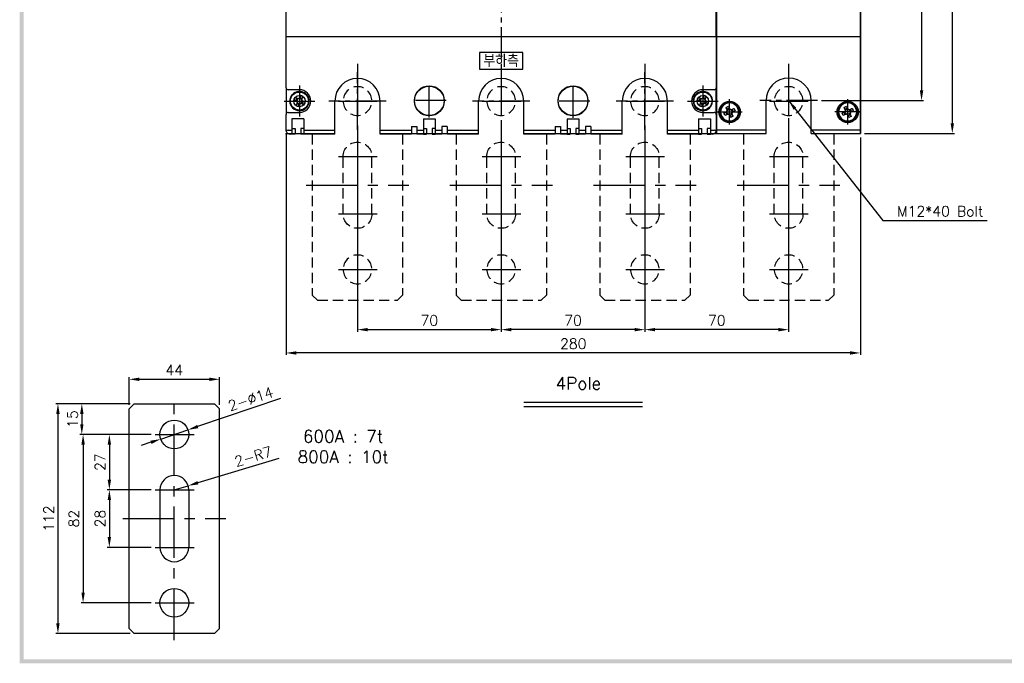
# Model space of a CAD drawing. Extents: x 3310 to 4964, y -496 to 659.
# Tile 1 of 7: x 3325 to 3805, y -489 to -175. Entities that reach past the tile are written whole.
import ezdxf

# ---------------------------------------------------------------- set-up
doc = ezdxf.new("R2010")
doc.units = 0
doc.header["$LTSCALE"] = 20
doc.header["$MEASUREMENT"] = 0
for name, pattern in [('CENTER', [2, 1.25, -0.25, 0.25, -0.25]), ('CENTER2', [1.125, 0.75, -0.125, 0.125, -0.125]), ('CENTERX2', [4, 2.5, -0.5, 0.5, -0.5]), ('HIDDEN', [0.375, 0.25, -0.125])]:
    doc.linetypes.add(name, pattern=pattern)
doc.layers.get('0').update_dxf_attribs({"linetype": 'CONTINUOUS'})
for name, color, linetype in [('CEN', 1, 'CENTER2'), ('DEVICE', 7, 'CONTINUOUS'), ('di', 3, 'CONTINUOUS'), ('di @ 1', 3, 'CONTINUOUS'), ('DIM', 3, 'CONTINUOUS'), ('dwg', 7, 'CONTINUOUS')]:
    doc.layers.add(name, color=color, linetype=linetype)
doc.styles.add('KIM', font='ROMANS.shx', dxfattribs={"height": 5, "bigfont": 'GSG1.shx'})
doc.styles.get("Standard").update_dxf_attribs({"font": 'romans.shx', "height": 2, "bigfont": 'hgs.shx'})
doc.dimstyles.get("Standard").update_dxf_attribs({"dimscale": 0, "dimtxt": 2, "dimasz": 2, "dimexe": 0.5, "dimexo": 0.5, "dimgap": 1, "dimtad": 1, "dimdsep": 46, "dimtxsty": 'Standard', "dimcen": 0, "dimclrd": 3, "dimclre": 3, "dimclrt": 3, "dimadec": 0, "dimazin": 2, "dimtp": 0.1, "dimtm": 0.1, "dimtfac": 1, "dimtmove": 0, "dimatfit": 3, "dimfxl": 0, "dimtolj": 1, "dimarcsym": 0})
doc.dimstyles.new('STANDARD$0', dxfattribs={"dimtxt": 5, "dimasz": 5, "dimexe": 1, "dimexo": 2, "dimgap": 2, "dimtad": 1, "dimdec": 4, "dimzin": 12, "dimdsep": 46, "dimtxsty": 'KIM', "dimcen": -1, "dimdle": 0.1, "dimadec": 0, "dimazin": 0, "dimtfac": 1, "dimtdec": 4, "dimtmove": 0, "dimatfit": 3, "dimfxl": 0, "dimtolj": 1, "dimtzin": 0, "dimarcsym": 0})

# ---------------------------------------------------------------- blocks, each defined once
blk = doc.blocks.new('fdasfsa')
at = {"color": 2}
for p, q in [((465.11, 285.16), (465.26, 285.03)), ((465.34, 285.49), (465.5, 285.36)), ((465.36, 285.51), (465.51, 285.38)), ((466.45, 283.69), (466.78, 284.41)), ((466.73, 283.55), (466.83, 283.51)), ((467.5, 282.43), (466.78, 282.77)), ((466.96, 283.15), (466.92, 283.05)), ((467.17, 284.23), (467.07, 284.27)), ((467.57, 284.45), (467.52, 284.35)), ((467.63, 282.72), (467.68, 282.82)), ((467.7, 284.74), (468.42, 284.4)), ((468.03, 282.95), (468.13, 282.9)), ((468.24, 284.02), (468.29, 284.12)), ((468.47, 283.62), (468.37, 283.67)), ((468.75, 283.49), (468.42, 282.77))]:
    blk.add_line(p, q, dxfattribs=at)
at = {"color": 2, "flags": 128}
for points in [[(467.96, 285.29), (467.91, 285.18), (467.86, 285.08), (467.81, 284.98), (467.76, 284.87), (467.71, 284.77), (467.67, 284.66), (467.62, 284.56), (467.57, 284.45)], [(468.29, 284.12), (468.33, 284.22), (468.38, 284.33), (468.43, 284.43), (468.48, 284.54), (468.53, 284.64), (468.58, 284.75), (468.63, 284.85), (468.67, 284.95)], [(465.9, 283.94), (466, 283.89), (466.11, 283.85), (466.21, 283.8), (466.31, 283.75), (466.42, 283.7), (466.52, 283.65), (466.63, 283.6), (466.73, 283.55)], [(467.07, 284.27), (466.96, 284.32), (466.86, 284.37), (466.75, 284.42), (466.65, 284.47), (466.55, 284.52), (466.44, 284.56), (466.34, 284.61), (466.24, 284.66)], [(466.92, 283.05), (466.87, 282.95), (466.82, 282.84), (466.77, 282.74), (466.72, 282.64), (466.67, 282.53), (466.62, 282.43), (466.57, 282.32), (466.53, 282.22)], [(467.24, 281.89), (467.29, 281.99), (467.34, 282.09), (467.39, 282.2), (467.44, 282.3), (467.49, 282.41), (467.54, 282.51), (467.58, 282.62), (467.63, 282.72)], [(468.13, 282.9), (468.24, 282.85), (468.34, 282.8), (468.45, 282.76), (468.55, 282.71), (468.66, 282.66), (468.76, 282.61), (468.86, 282.56), (468.97, 282.51)], [(469.3, 283.23), (469.2, 283.28), (469.09, 283.33), (468.99, 283.38), (468.89, 283.42), (468.78, 283.47), (468.68, 283.52), (468.57, 283.57), (468.47, 283.62)]]:
    blk.add_lwpolyline(points, dxfattribs=at)
at = {"color": 2}
blk.add_circle((467.6, 283.59), 2.75, dxfattribs=at)
for centre, radius, start, end in [((467.6, 283.59), 2.95, 147.7489, 139.3813), ((467.6, 283.59), 2.95, 139.8747, 147.7489), ((461.85, 271.25), 15.31, 63.5189, 66.4838), ((479.94, 277.84), 15.31, 153.5189, 156.4838), ((473.35, 295.92), 15.31, 243.519, 246.4838), ((467.6, 283.59), 0.867, 182.1643, 217.8385), ((467.6, 283.59), 0.771, 124.1053, 185.8975), ((467.6, 283.59), 0.771, 185.8975, 214.1053), ((467.6, 283.59), 0.771, 214.1053, 275.8975), ((467.6, 283.59), 0.867, 92.1643, 127.8385), ((467.6, 283.59), 0.771, 95.8975, 124.1053), ((467.6, 283.59), 0.771, 34.1053, 95.8975), ((467.6, 283.59), 0.867, 272.1643, 307.8385), ((467.6, 283.59), 0.771, 275.8975, 304.1053), ((467.6, 283.59), 0.771, 304.1053, 5.8975), ((467.6, 283.59), 0.771, 5.8975, 34.1053), ((467.6, 283.59), 0.867, 2.1643, 37.8385), ((455.26, 289.34), 15.31, 333.5189, 336.4838)]:
    blk.add_arc(centre, radius, start, end, dxfattribs=at)
blk = doc.blocks.new('fsdafdsafas')
at = {"layer": 'DIM'}
blk.add_blockref('fdasfsa', (0, 0), dxfattribs=at)
blk = doc.blocks.new('*D65')
at = {"layer": 'di', "color": 0, "lineweight": -2}
for p, q in [((3489.63, -230.87), (3489.63, -327.23)), ((3559.63, -324.23), (3559.63, -325.23)), ((3494.63, -326.23), (3554.63, -326.23))]:
    blk.add_line(p, q, dxfattribs=at)
at = {"layer": 'di', "color": 0}
for points in [[(3494.63, -325.4), (3494.63, -327.07), (3489.63, -326.23)], [(3554.63, -325.4), (3554.63, -327.07), (3559.63, -326.23)]]:
    blk.add_solid(points, dxfattribs=at)
at = {"layer": 'di', "color": 0, "insert": (3524.63, -321.73), "char_height": 5, "attachment_point": 5, "style": 'KIM'}
blk.add_mtext('\\A1;70', dxfattribs=at)
blk = doc.blocks.new('*D66')
at = {"layer": 'di', "color": 0, "lineweight": -2}
for p, q in [((3629.63, -230.87), (3629.63, -327.23)), ((3559.63, -258.87), (3559.63, -327.23)), ((3624.63, -326.23), (3564.63, -326.23))]:
    blk.add_line(p, q, dxfattribs=at)
at = {"layer": 'di', "color": 0}
for points in [[(3564.63, -325.4), (3564.63, -327.07), (3559.63, -326.23)], [(3624.63, -325.4), (3624.63, -327.07), (3629.63, -326.23)]]:
    blk.add_solid(points, dxfattribs=at)
at = {"layer": 'di', "color": 0, "insert": (3594.63, -321.73), "char_height": 5, "attachment_point": 5, "style": 'KIM'}
blk.add_mtext('\\A1;70', dxfattribs=at)
blk = doc.blocks.new('*D67')
at = {"layer": 'di', "color": 0, "lineweight": -2}
for p, q in [((3629.63, -230.87), (3629.63, -327.23)), ((3699.66, -230.67), (3699.66, -327.23)), ((3694.66, -326.23), (3634.63, -326.23))]:
    blk.add_line(p, q, dxfattribs=at)
at = {"layer": 'di', "color": 0}
for points in [[(3634.63, -325.4), (3634.63, -327.07), (3629.63, -326.23)], [(3694.66, -325.4), (3694.66, -327.07), (3699.66, -326.23)]]:
    blk.add_solid(points, dxfattribs=at)
at = {"layer": 'di', "color": 0, "insert": (3664.64, -321.73), "char_height": 5, "attachment_point": 5, "style": 'KIM'}
blk.add_mtext('\\A1;70', dxfattribs=at)
blk = doc.blocks.new('*D68')
at = {"layer": 'di', "color": 0, "lineweight": -2}
for p, q in [((3454.88, -231.02), (3454.88, -338.58)), ((3734.63, -232.67), (3734.63, -338.58)), ((3729.63, -337.58), (3459.88, -337.58))]:
    blk.add_line(p, q, dxfattribs=at)
at = {"layer": 'di', "color": 0}
for points in [[(3459.88, -336.75), (3459.88, -338.42), (3454.88, -337.58)], [(3729.63, -336.75), (3729.63, -338.42), (3734.63, -337.58)]]:
    blk.add_solid(points, dxfattribs=at)
at = {"layer": 'di', "color": 0, "insert": (3594.75, -333.08), "char_height": 5, "attachment_point": 5, "style": 'KIM'}
blk.add_mtext('\\A1;280', dxfattribs=at)
blk = doc.blocks.new('*D73')
at = {"layer": 'di', "color": 0, "lineweight": -2}
for p, q in [((3715.66, 28.33), (3765.41, 28.33)), ((3764.41, 23.33), (3764.41, -209.67)), ((3715.66, -214.67), (3765.41, -214.67))]:
    blk.add_line(p, q, dxfattribs=at)
at = {"layer": 'di', "color": 0}
for points in [[(3763.57, 23.33), (3765.24, 23.33), (3764.41, 28.33)], [(3763.57, -209.67), (3765.24, -209.67), (3764.41, -214.67)]]:
    blk.add_solid(points, dxfattribs=at)
at = {"layer": 'di', "color": 0, "insert": (3759.91, -93.17), "char_height": 5, "attachment_point": 5, "rotation": 90, "style": 'KIM'}
blk.add_mtext('\\A1;243', dxfattribs=at)
blk = doc.blocks.new('*D74')
at = {"layer": 'di', "color": 0, "lineweight": -2}
for p, q in [((3736.63, 44.33), (3780.41, 44.33)), ((3779.41, -225.67), (3779.41, 39.33)), ((3736.63, -230.67), (3780.41, -230.67))]:
    blk.add_line(p, q, dxfattribs=at)
at = {"layer": 'di', "color": 0}
for points in [[(3778.57, 39.33), (3780.24, 39.33), (3779.41, 44.33)], [(3778.57, -225.67), (3780.24, -225.67), (3779.41, -230.67)]]:
    blk.add_solid(points, dxfattribs=at)
at = {"layer": 'di', "color": 0, "insert": (3774.91, -93.17), "char_height": 5, "attachment_point": 5, "rotation": 90, "style": 'KIM'}
blk.add_mtext('\\A1;275', dxfattribs=at)
blk = doc.blocks.new('fgdfgdfgf')
at = {"color": 2, "linetype": 'HIDDEN'}
for p, q in [((3469.97, 155.33), (3467.47, 152.83)), ((3469.97, 155.33), (3508.97, 155.33)), ((3508.97, 155.33), (3511.47, 152.83)), ((3467.47, 74.48), (3467.47, 152.83)), ((3511.47, 74.48), (3511.47, 152.83)), ((3482.47, 113.33), (3482.47, 85.33)), ((3496.47, 113.33), (3496.47, 85.33))]:
    blk.add_line(p, q, dxfattribs=at)
at = {"color": 1, "linetype": 'CENTER'}
for p, q in [((3489.47, 40.16), (3489.47, 158.18)), ((3480.19, 140.33), (3499.07, 140.33)), ((3480.19, 113.33), (3499.07, 113.33)), ((3464.45, 99.33), (3514.49, 99.33)), ((3480.19, 85.33), (3499.07, 85.33)), ((3480.19, 58.33), (3499.07, 58.33))]:
    blk.add_line(p, q, dxfattribs=at)
at = {"color": 2, "linetype": 'HIDDEN'}
for centre in [(3489.47, 140.33), (3489.47, 58.33)]:
    blk.add_circle(centre, 7, dxfattribs=at)
for centre, start, end in [((3489.47, 113.33), 0, 180), ((3489.47, 85.33), 180, 0)]:
    blk.add_arc(centre, 7, start, end, dxfattribs=at)
blk = doc.blocks.new('*D109')
at = {"layer": 'di', "color": 0, "lineweight": -2}
for p, q in [((3378.41, -362.79), (3378.41, -349.43)), ((3422.41, -362.79), (3422.41, -349.43)), ((3383.41, -350.43), (3417.41, -350.43))]:
    blk.add_line(p, q, dxfattribs=at)
at = {"layer": 'di', "color": 0}
for points in [[(3383.41, -349.59), (3383.41, -351.26), (3378.41, -350.43)], [(3417.41, -349.59), (3417.41, -351.26), (3422.41, -350.43)]]:
    blk.add_solid(points, dxfattribs=at)
at = {"layer": 'di', "color": 0, "insert": (3400.41, -345.93), "char_height": 5, "attachment_point": 5, "style": 'KIM'}
blk.add_mtext('\\A1;44', dxfattribs=at)
blk = doc.blocks.new('*D102')
at = {"layer": 'di', "color": 0, "lineweight": -2}
for p, q in [((3378.91, -362.29), (3354.35, -362.29)), ((3355.35, -367.29), (3355.35, -372.29)), ((3389.13, -377.29), (3354.35, -377.29))]:
    blk.add_line(p, q, dxfattribs=at)
at = {"layer": 'di', "color": 0}
for points in [[(3354.52, -367.29), (3356.19, -367.29), (3355.35, -362.29)], [(3354.52, -372.29), (3356.19, -372.29), (3355.35, -377.29)]]:
    blk.add_solid(points, dxfattribs=at)
at = {"layer": 'di', "color": 0, "insert": (3350.85, -369.79), "char_height": 5, "attachment_point": 5, "rotation": 90, "style": 'KIM'}
blk.add_mtext('\\A1;15', dxfattribs=at)
blk = doc.blocks.new('*D103')
at = {"layer": 'di', "color": 0, "lineweight": -2}
for p, q in [((3378.91, -362.29), (3342.71, -362.29)), ((3343.71, -367.29), (3343.71, -469.29)), ((3378.91, -474.29), (3342.71, -474.29))]:
    blk.add_line(p, q, dxfattribs=at)
at = {"layer": 'di', "color": 0}
for points in [[(3342.88, -367.29), (3344.54, -367.29), (3343.71, -362.29)], [(3342.88, -469.29), (3344.54, -469.29), (3343.71, -474.29)]]:
    blk.add_solid(points, dxfattribs=at)
at = {"layer": 'di', "color": 0, "insert": (3339.21, -418.29), "char_height": 5, "attachment_point": 5, "rotation": 90, "style": 'KIM'}
blk.add_mtext('\\A1;112', dxfattribs=at)
blk = doc.blocks.new('*D104')
at = {"layer": 'di', "color": 0, "lineweight": -2}
for p, q in [((3452.2, -359.83), (3411.78, -373.46)), ((3393.77, -379.53), (3407.04, -375.05)), ((3389.03, -381.12), (3384.3, -382.72))]:
    blk.add_line(p, q, dxfattribs=at)
at = {"layer": 'di', "color": 0}
for points in [[(3411.51, -372.67), (3412.04, -374.25), (3407.04, -375.05)], [(3388.77, -380.33), (3389.3, -381.91), (3393.77, -379.53)]]:
    blk.add_solid(points, dxfattribs=at)
at = {"layer": 'di', "color": 0, "insert": (3437.59, -360.01), "char_height": 5, "attachment_point": 5, "rotation": 18.6307, "style": 'KIM'}
blk.add_mtext('\\A1;2-∅14', dxfattribs=at)
blk = doc.blocks.new('*D105')
at = {"layer": 'di', "color": 0, "lineweight": -2}
for p, q in [((3451.28, -388.96), (3411.89, -400.83)), ((3400.41, -404.29), (3407.11, -402.27))]:
    blk.add_line(p, q, dxfattribs=at)
at = {"layer": 'di', "color": 0}
blk.add_solid([(3411.65, -400.03), (3412.14, -401.63), (3407.11, -402.27)], dxfattribs=at)
at = {"layer": 'di', "color": 0, "insert": (3438.83, -388.01), "char_height": 5, "attachment_point": 5, "rotation": 16.7667, "style": 'KIM'}
blk.add_mtext('\\A1;2-R7', dxfattribs=at)
blk = doc.blocks.new('*D106')
at = {"layer": 'di', "color": 0, "lineweight": -2}
for p, q in [((3389.13, -377.29), (3354.97, -377.29)), ((3355.97, -382.29), (3355.97, -454.29)), ((3389.13, -459.29), (3354.97, -459.29))]:
    blk.add_line(p, q, dxfattribs=at)
at = {"layer": 'di', "color": 0}
for points in [[(3355.14, -382.29), (3356.81, -382.29), (3355.97, -377.29)], [(3355.14, -454.29), (3356.81, -454.29), (3355.97, -459.29)]]:
    blk.add_solid(points, dxfattribs=at)
at = {"layer": 'di', "color": 0, "insert": (3351.47, -418.29), "char_height": 5, "attachment_point": 5, "rotation": 90, "style": 'KIM'}
blk.add_mtext('\\A1;82', dxfattribs=at)
blk = doc.blocks.new('*D107')
at = {"layer": 'di', "color": 0, "lineweight": -2}
for p, q in [((3389.13, -377.29), (3367.76, -377.29)), ((3368.76, -382.29), (3368.76, -399.29)), ((3389.13, -404.29), (3367.76, -404.29))]:
    blk.add_line(p, q, dxfattribs=at)
at = {"layer": 'di', "color": 0}
for points in [[(3367.93, -382.29), (3369.59, -382.29), (3368.76, -377.29)], [(3367.93, -399.29), (3369.59, -399.29), (3368.76, -404.29)]]:
    blk.add_solid(points, dxfattribs=at)
at = {"layer": 'di', "color": 0, "insert": (3364.26, -390.79), "char_height": 5, "attachment_point": 5, "rotation": 90, "style": 'KIM'}
blk.add_mtext('\\A1;27', dxfattribs=at)
blk = doc.blocks.new('*D108')
at = {"layer": 'di', "color": 0, "lineweight": -2}
for p, q in [((3389.13, -404.29), (3367.76, -404.29)), ((3368.76, -409.29), (3368.76, -427.29)), ((3389.13, -432.29), (3367.76, -432.29))]:
    blk.add_line(p, q, dxfattribs=at)
at = {"layer": 'di', "color": 0}
for points in [[(3367.93, -409.29), (3369.59, -409.29), (3368.76, -404.29)], [(3367.93, -427.29), (3369.59, -427.29), (3368.76, -432.29)]]:
    blk.add_solid(points, dxfattribs=at)
at = {"layer": 'di', "color": 0, "insert": (3364.26, -418.29), "char_height": 5, "attachment_point": 5, "rotation": 90, "style": 'KIM'}
blk.add_mtext('\\A1;28', dxfattribs=at)

msp = doc.modelspace()

# ---------------------------------------------------------------- linework, layer by layer
for p, q in [((3454.87796, -183.37085), (3454.87796, -159.27085)), ((3664.37796, -183.37085), (3664.37796, -159.27085)), ((3454.87796, -183.37085), (3455.87796, -183.37085)), ((3454.87796, -208.37085), (3454.87796, -183.37085)), ((3455.87796, -183.37085), (3734.62796, -183.37085)), ((3663.37795, -183.37085), (3664.37796, -183.37085)), ((3664.37796, -183.37085), (3664.37796, -208.37085)), ((3570.12796, -191.27085), (3549.12796, -191.27085)), ((3549.12796, -191.27085), (3549.12796, -199.27085)), ((3570.12796, -199.27085), (3570.12796, -191.27085)), ((3549.12796, -199.27085), (3570.12796, -199.27085)), ((3454.87796, -208.37085), (3454.87796, -221.37084)), ((3461.37795, -209.37085), (3455.87796, -209.37085)), ((3663.37795, -209.37085), (3657.87796, -209.37085)), ((3664.37796, -221.37084), (3664.37796, -208.37085)), ((3478.62796, -229.02085), (3478.62796, -214.87085)), ((3500.62795, -229.02085), (3500.62795, -214.87085)), ((3548.62796, -229.02085), (3548.62796, -214.87085)), ((3570.62796, -229.02085), (3570.62796, -214.87085)), ((3618.62796, -229.02085), (3618.62796, -214.87085)), ((3640.62796, -229.02085), (3640.62796, -214.87085)), ((3688.65522, -230.67085), (3688.65522, -214.67085)), ((3455.87796, -220.37086), (3461.37795, -220.37086)), ((3657.87796, -220.37086), (3663.37795, -220.37086)), ((3454.87796, -229.02085), (3454.87796, -221.37084)), ((3463.52795, -223.52086), (3457.72796, -223.52086)), ((3457.72796, -223.52086), (3457.72796, -229.02085)), ((3463.52795, -223.52086), (3463.52795, -229.02085)), ((3521.72795, -223.52086), (3527.52796, -223.52086)), ((3521.72795, -223.52086), (3521.72795, -229.02085)), ((3527.52796, -223.52086), (3527.52796, -229.02085)), ((3591.72795, -223.52086), (3597.52796, -223.52086)), ((3591.72795, -223.52086), (3591.72795, -229.02085)), ((3597.52796, -223.52086), (3597.52796, -229.02085)), ((3655.72796, -223.52086), (3661.52795, -223.52086)), ((3655.72796, -223.52086), (3655.72796, -229.02085)), ((3661.52795, -223.52086), (3661.52795, -229.02085)), ((3664.37796, -221.37084), (3664.37796, -229.02085)), ((3455.87796, -229.02085), (3457.72796, -229.02085)), ((3457.72796, -228.22085), (3459.22795, -228.22085)), ((3457.72796, -229.02085), (3457.72796, -231.02085)), ((3459.22795, -228.22085), (3459.22795, -231.02085)), ((3462.02796, -228.22085), (3462.02796, -231.02085)), ((3463.52795, -228.22085), (3462.02796, -228.22085)), ((3463.52795, -229.02085), (3478.62796, -229.02085)), ((3463.52795, -229.02085), (3463.52795, -231.02085)), ((3478.62796, -231.02085), (3478.62796, -229.02085)), ((3500.62795, -229.02085), (3515.87796, -229.02085)), ((3500.62795, -231.02085), (3500.62795, -229.02085)), ((3515.87796, -227.32085), (3518.47796, -227.32085)), ((3515.87796, -227.32085), (3515.87796, -229.02085)), ((3515.87796, -229.02085), (3515.87796, -231.02085)), ((3518.47796, -227.32085), (3518.47796, -229.02085)), ((3518.47796, -229.02085), (3521.72795, -229.02085)), ((3518.47796, -229.02085), (3518.47796, -231.02085)), ((3521.72795, -228.22085), (3523.22795, -228.22085)), ((3521.72795, -229.02085), (3521.72795, -231.02085)), ((3523.22795, -228.22085), (3523.22795, -231.02085)), ((3527.52796, -228.22085), (3526.02796, -228.22085)), ((3526.02796, -228.22085), (3526.02796, -231.02085)), ((3527.52796, -229.02085), (3530.77795, -229.02085)), ((3527.52796, -229.02085), (3527.52796, -231.02085)), ((3533.37796, -227.32085), (3530.77795, -227.32085)), ((3530.77795, -227.32085), (3530.77795, -229.02085)), ((3530.77795, -229.02085), (3530.77795, -231.02085)), ((3533.37796, -227.32085), (3533.37796, -229.02085)), ((3533.37796, -229.02085), (3548.62796, -229.02085)), ((3533.37796, -229.02085), (3533.37796, -231.02085)), ((3548.62796, -231.02085), (3548.62796, -229.02085)), ((3570.62796, -229.02085), (3585.87795, -229.02085)), ((3570.62796, -231.02085), (3570.62796, -229.02085)), ((3585.87795, -227.32085), (3588.47796, -227.32085)), ((3585.87795, -227.32085), (3585.87795, -229.02085)), ((3585.87795, -229.02085), (3585.87795, -231.02085)), ((3588.47796, -227.32085), (3588.47796, -229.02085)), ((3588.47796, -229.02085), (3591.72795, -229.02085)), ((3588.47796, -229.02085), (3588.47796, -231.02085)), ((3591.72795, -228.22085), (3593.22795, -228.22085)), ((3591.72795, -229.02085), (3591.72795, -231.02085)), ((3593.22795, -228.22085), (3593.22795, -231.02085)), ((3596.02796, -228.22085), (3596.02796, -231.02085)), ((3597.52796, -228.22085), (3596.02796, -228.22085)), ((3597.52796, -229.02085), (3600.77796, -229.02085)), ((3597.52796, -229.02085), (3597.52796, -231.02085)), ((3603.37795, -227.32085), (3600.77796, -227.32085)), ((3600.77796, -227.32085), (3600.77796, -229.02085)), ((3600.77796, -229.02085), (3600.77796, -231.02085)), ((3603.37795, -227.32085), (3603.37795, -229.02085)), ((3603.37795, -229.02085), (3618.62796, -229.02085)), ((3603.37795, -229.02085), (3603.37795, -231.02085)), ((3618.62796, -231.02085), (3618.62796, -229.02085)), ((3640.62796, -229.02085), (3655.72796, -229.02085)), ((3640.62796, -231.02085), (3640.62796, -229.02085)), ((3655.72796, -228.22085), (3657.22795, -228.22085)), ((3655.72796, -229.02085), (3655.72796, -231.02085)), ((3657.22795, -228.22085), (3657.22795, -231.02085)), ((3660.02796, -228.22085), (3660.02796, -231.02085)), ((3661.52795, -228.22085), (3660.02796, -228.22085)), ((3661.52795, -229.02085), (3663.37795, -229.02085)), ((3661.52795, -229.02085), (3661.52795, -231.02085)), ((3457.72796, -231.02085), (3456.87795, -231.02085)), ((3459.22795, -231.02085), (3457.72796, -231.02085)), ((3463.52795, -231.02085), (3462.02796, -231.02085)), ((3478.62796, -231.02085), (3463.52795, -231.02085)), ((3515.87796, -231.02085), (3500.62795, -231.02085)), ((3521.72795, -231.02085), (3518.47796, -231.02085)), ((3521.72795, -231.02085), (3523.22795, -231.02085)), ((3526.02796, -231.02085), (3527.52796, -231.02085)), ((3530.77795, -231.02085), (3527.52796, -231.02085)), ((3548.62796, -231.02085), (3533.37796, -231.02085)), ((3585.87795, -231.02085), (3570.62796, -231.02085)), ((3591.72795, -231.02085), (3588.47796, -231.02085)), ((3591.72795, -231.02085), (3593.22795, -231.02085)), ((3596.02796, -231.02085), (3597.52796, -231.02085)), ((3600.77796, -231.02085), (3597.52796, -231.02085)), ((3618.62796, -231.02085), (3603.37795, -231.02085)), ((3655.72796, -231.02085), (3640.62796, -231.02085)), ((3655.72796, -231.02085), (3657.22795, -231.02085)), ((3660.02796, -231.02085), (3661.52795, -231.02085)), ((3662.37796, -231.02085), (3661.52795, -231.02085)), ((3380.90509, -362.2908), (3378.40509, -364.7908)), ((3380.90509, -362.2908), (3419.90509, -362.2908)), ((3419.90509, -362.2908), (3422.40509, -364.7908)), ((3378.40509, -471.7908), (3378.40509, -364.7908)), ((3422.40509, -471.7908), (3422.40509, -364.7908)), ((3393.40509, -404.2908), (3393.40509, -432.2908)), ((3407.40509, -404.2908), (3407.40509, -432.2908)), ((3378.40509, -471.7908), (3380.90509, -474.2908)), ((3419.90509, -474.2908), (3380.90509, -474.2908)), ((3422.40509, -471.7908), (3419.90509, -474.2908))]:
    msp.add_line(p, q)
at = {"color": 1, "linetype": 'CENTER'}
for p, q in [((3400.40509, -477.46223), (3400.40509, -359.43729)), ((3391.12771, -377.2908), (3410.00419, -377.2908)), ((3391.12771, -404.2908), (3410.00419, -404.2908)), ((3375.38695, -418.2908), (3425.42323, -418.2908)), ((3391.12771, -432.2908), (3410.00419, -432.2908)), ((3391.12771, -459.2908), (3410.00419, -459.2908))]:
    msp.add_line(p, q, dxfattribs=at)
at = {"flags": 128}
for points in [[(3454.96652, -229.60941), (3454.87797, -229.02815), (3454.87796, -229.02085)], [(3664.37796, -229.02085), (3664.37794, -229.02815), (3664.28939, -229.60941)]]:
    msp.add_lwpolyline(points, dxfattribs=at)
for centre, radius in [((3524.62796, -214.87085), 7.25), ((3594.62796, -214.87085), 7.25), ((3461.37796, -214.87085), 2.75), ((3657.87796, -214.87085), 2.75), ((3670.88248, -220.17085), 5.2), ((3728.42796, -220.17085), 5.2), ((3400.40509, -377.2908), 7), ((3400.40509, -459.2908), 7)]:
    msp.add_circle(centre, radius)
for centre, radius, start, end in [((3489.62796, -214.87085), 11, 0, 180), ((3559.62796, -214.87085), 11, 0, 180), ((3629.62796, -214.87085), 11, 0, 180), ((3699.65522, -214.67085), 11, 0, 180), ((3455.87796, -208.37085), 1, 180, 270), ((3461.37796, -214.87085), 5.5, 270, 90), ((3657.87796, -214.87085), 5.5, 90, 270), ((3663.37796, -208.37085), 1, 270, 0), ((3455.87796, -221.37085), 1, 90, 180), ((3663.37796, -221.37085), 1, 0, 90), ((3455.87796, -230.02085), 1, 90, 155.7048111), ((3456.87796, -229.02085), 2, 197.1144332, 270), ((3662.37796, -229.02085), 2, 270, 342.8855668), ((3663.37796, -230.02085), 1, 24.2951889, 90), ((3400.40509, -404.2908), 7, 0, 180), ((3400.40509, -432.2908), 7, 180, 0)]:
    msp.add_arc(centre, radius, start, end)
at = {"layer": 'CEN'}
for p, q in [((3559.62796, 68.32915), (3559.62796, -254.87085)), ((3489.62796, -228.87085), (3489.62796, -200.87085)), ((3629.62796, -228.87085), (3629.62796, -200.87085)), ((3699.65522, -200.67085), (3699.65522, -228.67085)), ((3524.62796, -222.92085), (3524.62796, -206.42085)), ((3594.62796, -223.12085), (3594.62796, -206.62085)), ((3503.62796, -214.87085), (3475.62796, -214.87085)), ((3532.87796, -214.67085), (3516.37796, -214.67085)), ((3573.62796, -214.87085), (3545.62796, -214.87085)), ((3602.87796, -214.87085), (3586.37796, -214.87085)), ((3643.62796, -214.87085), (3615.62796, -214.87085)), ((3670.88248, -226.37085), (3670.88248, -213.97085)), ((3713.65522, -214.67085), (3685.65522, -214.67085)), ((3728.42796, -226.37085), (3728.42796, -213.97085)), ((3664.68248, -220.17085), (3677.08248, -220.17085)), ((3734.62796, -220.17085), (3722.22796, -220.17085))]:
    msp.add_line(p, q, dxfattribs=at)
at = {"layer": 'CEN', "linetype": 'CENTERX2'}
msp.add_line((3559.62796, -178.95637), (3559.62796, -191.33525), dxfattribs=at)
at = {"layer": 'CEN', "linetype": 'CENTER'}
for p, q in [((3461.37796, -207.37085), (3461.37796, -222.37085)), ((3657.87796, -207.37085), (3657.87796, -222.37085)), ((3453.87796, -214.87085), (3468.87796, -214.87085)), ((3650.37796, -214.87085), (3665.37796, -214.87085))]:
    msp.add_line(p, q, dxfattribs=at)
at = {"layer": 'DEVICE', "color": 7}
for p, q in [((3664.68248, -230.67085), (3664.68248, 44.32915)), ((3734.62796, -230.67085), (3734.62796, 44.32915)), ((3734.62796, -93.17085), (3734.62796, -230.67085)), ((3710.65522, -230.67085), (3710.65522, -214.67085)), ((3664.68248, -228.82085), (3688.65522, -228.82085)), ((3710.65522, -228.82085), (3734.62796, -228.82085)), ((3454.62796, -230.67085), (3478.62796, -230.67085)), ((3500.62795, -230.67085), (3511.62796, -230.67085)), ((3511.62796, -230.67085), (3537.62796, -230.67085)), ((3537.62796, -230.67085), (3548.62796, -230.67085)), ((3570.62796, -230.67085), (3618.62796, -230.67085)), ((3640.62796, -230.67085), (3688.65522, -230.67085)), ((3710.65522, -230.67085), (3734.62796, -230.67085))]:
    msp.add_line(p, q, dxfattribs=at)
for centre in [(3524.62796, -214.67085), (3524.62796, -214.67085), (3594.62796, -214.67085)]:
    msp.add_circle(centre, 7.25, dxfattribs=at)
at = {"layer": 'di'}
for p, q in [((3570.74179, -361.59747), (3628.48628, -361.59747)), ((3570.74179, -363.59747), (3628.48628, -363.59747))]:
    msp.add_line(p, q, dxfattribs=at)
at = {"layer": 'dwg'}
for points in [[(3325.08235, -488.77012), (3327.08235, -487.77012), (3325.08235, 659.22988), (3327.08235, 657.22988)], [(4957.08235, -488.77012), (4955.08235, -486.77012), (3325.08235, -488.77012), (3327.08235, -486.77012)]]:
    msp.add_trace(points, dxfattribs=at)

# ---------------------------------------------------------------- block references
at = {"xscale": -1, "rotation": 180}
for p in [(0.16085, -156.5417), (70.16085, -156.5417), (140.16085, -156.5417), (210.18812, -156.5417)]:
    msp.add_blockref('fgdfgdfgf', p, dxfattribs=at)
at = {"layer": 'DIM', "xscale": 1.599999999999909, "yscale": 1.599999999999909, "zscale": 1.599999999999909}
for p in [(2713.21732, -668.61002), (2909.71732, -668.61002)]:
    msp.add_blockref('fsdafdsafas', p, dxfattribs=at)
at = {"layer": 'DIM', "xscale": -1.599999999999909, "yscale": 1.599999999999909, "zscale": 1.599999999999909, "rotation": 180}
for p in [(2922.72184, 233.56832), (2980.26732, 233.56832)]:
    msp.add_blockref('fsdafdsafas', p, dxfattribs=at)

# ---------------------------------------------------------------- texts
at = {"layer": 'di', "linetype": 'ByBlock', "insert": (3559.62796, -195.27085), "char_height": 6, "width": 20.9999997, "attachment_point": 5}
msp.add_mtext('{\\W1.1;부하측}', dxfattribs=at)
at = {"layer": 'di', "char_height": 6}
for s, width, insert, attachment_point in [('4Pole', 112.529309, (3586.17024, -349.37526), 1), ('600A : 7t\\P800A : 10t', 71.1432607, (3482.60534, -383.18993), 5)]:
    msp.add_mtext_dynamic_manual_height_columns(s, width=width, gutter_width=10, heights=[0], dxfattribs=dict(at, insert=insert, attachment_point=attachment_point))
at = {"layer": 'di @ 1', "insert": (3752.50138, -271.07303), "char_height": 5, "attachment_point": 7}
msp.add_mtext('\\A1;M12*40 Bolt', dxfattribs=at)

# ---------------------------------------------------------------- dimensions: what is measured, and where the dimension line sits
at = {"layer": 'di'}
for base, p1, p2, override, picture, middle in [((3779.40522, 44.32915), (3734.62796, -230.67085), (3734.62796, 44.32915), {"dimdec": 1}, '*D74', (3774.90522, -93.17085)), ((3764.40522, -214.67085), (3713.65522, 28.32915), (3713.65522, -214.67085), {"dimdec": 0}, '*D73', (3759.90522, -93.17085)), ((3343.70992, -474.2908), (3380.90509, -362.2908), (3380.90509, -474.2908), {"dimdec": 0}, '*D103', (3339.20992, -418.2908)), ((3355.35359, -377.2908), (3380.90509, -362.2908), (3391.12771, -377.2908), {"dimdec": 0}, '*D102', (3350.85359, -369.7908)), ((3355.97425, -459.2908), (3391.12771, -377.2908), (3391.12771, -459.2908), {"dimdec": 0}, '*D106', (3351.47425, -418.2908)), ((3368.75938, -404.2908), (3391.12771, -377.2908), (3391.12771, -404.2908), {"dimdec": 0}, '*D107', (3364.25938, -390.7908)), ((3368.75938, -432.2908), (3391.12771, -404.2908), (3391.12771, -432.2908), {"dimdec": 0}, '*D108', (3364.25938, -418.2908))]:
    dim = msp.add_linear_dim(base=base, p1=p1, p2=p2, angle=90, dimstyle='STANDARD$0', override=override, dxfattribs=at)
    dim.commit()
    dim.dimension.update_dxf_attribs({"geometry": picture, "text_midpoint": middle})
for base, p1, p2, override, picture, middle in [((3454.87796, -337.58195), (3734.62796, -230.67085), (3454.87796, -229.02085), {"dimdec": 0}, '*D68', (3594.75296, -333.08195)), ((3559.62796, -326.23243), (3489.62796, -228.87085), (3559.62796, -326.23243), {"dimdec": 1}, '*D65', (3524.62796, -321.73243)), ((3559.62796, -326.23243), (3629.62796, -228.87085), (3559.62796, -256.87085), {"dimdec": 1}, '*D66', (3594.62796, -321.73243)), ((3629.62796, -326.23243), (3699.65522, -228.67085), (3629.62796, -228.87085), {"dimdec": 1}, '*D67', (3664.64159, -321.73243)), ((3422.40509, -350.42512), (3378.40509, -364.7908), (3422.40509, -364.7908), {"dimdec": 0}, '*D109', (3400.40509, -345.92512))]:
    dim = msp.add_linear_dim(base=base, p1=p1, p2=p2, dimstyle='STANDARD$0', override=override, dxfattribs=at)
    dim.commit()
    dim.dimension.update_dxf_attribs({"geometry": picture, "text_midpoint": middle})
dim = msp.add_diameter_dim_2p(p1=(3393.77191, -379.52707), p2=(3407.03827, -375.05452), text='2-<>', dimstyle='Standard', override={"dimscale": 1, "dimtxt": 5, "dimasz": 5, "dimexe": 1, "dimexo": 2, "dimgap": 2, "dimdec": 0, "dimzin": 12, "dimtxsty": 'KIM', "dimcen": -1, "dimdle": 0.1, "dimclrd": 0, "dimclre": 0, "dimclrt": 0, "dimazin": 0, "dimtp": 0, "dimtm": 0, "dimtdec": 4, "dimtzin": 0}, dxfattribs=at)
dim.commit()
dim.dimension.update_dxf_attribs({"geometry": '*D104', "text_midpoint": (3439.02395, -364.27105), "dimtype": 163})
dim = msp.add_radius_dim(center=(3400.40509, -404.2908), mpoint=(3407.1075, -402.27147), text='2-<>', dimstyle='Standard', override={"dimscale": 1, "dimtxt": 5, "dimasz": 5, "dimexe": 1, "dimexo": 2, "dimgap": 2, "dimdec": 0, "dimzin": 12, "dimtxsty": 'KIM', "dimcen": -1, "dimdle": 0.1, "dimclrd": 0, "dimclre": 0, "dimclrt": 0, "dimazin": 0, "dimtp": 0, "dimtm": 0, "dimtdec": 4, "dimtzin": 0}, dxfattribs=at)
dim.commit()
dim.dimension.update_dxf_attribs({"geometry": '*D105', "text_midpoint": (3440.13134, -392.32194), "dimtype": 164})

# ---------------------------------------------------------------- leaders
at = {"layer": 'di', "annotation_type": 0, "has_hookline": 1, "hookline_direction": 0, "text_width": 43.92857}
msp.add_leader([(3699.65522, -214.67085), (3745.50138, -273.07303), (3750.50138, -273.07303)], dimstyle='Standard', override={"dimscale": 1, "dimtxt": 5, "dimasz": 5, "dimexe": 1, "dimexo": 2, "dimgap": 2, "dimdec": 1, "dimzin": 12, "dimtxsty": 'KIM', "dimcen": -1, "dimdle": 0.1, "dimclrd": 0, "dimclre": 0, "dimclrt": 0, "dimazin": 0, "dimtp": 0, "dimtm": 0, "dimtdec": 4, "dimtzin": 0}, dxfattribs=at)

doc.saveas('drawing.dxf')
